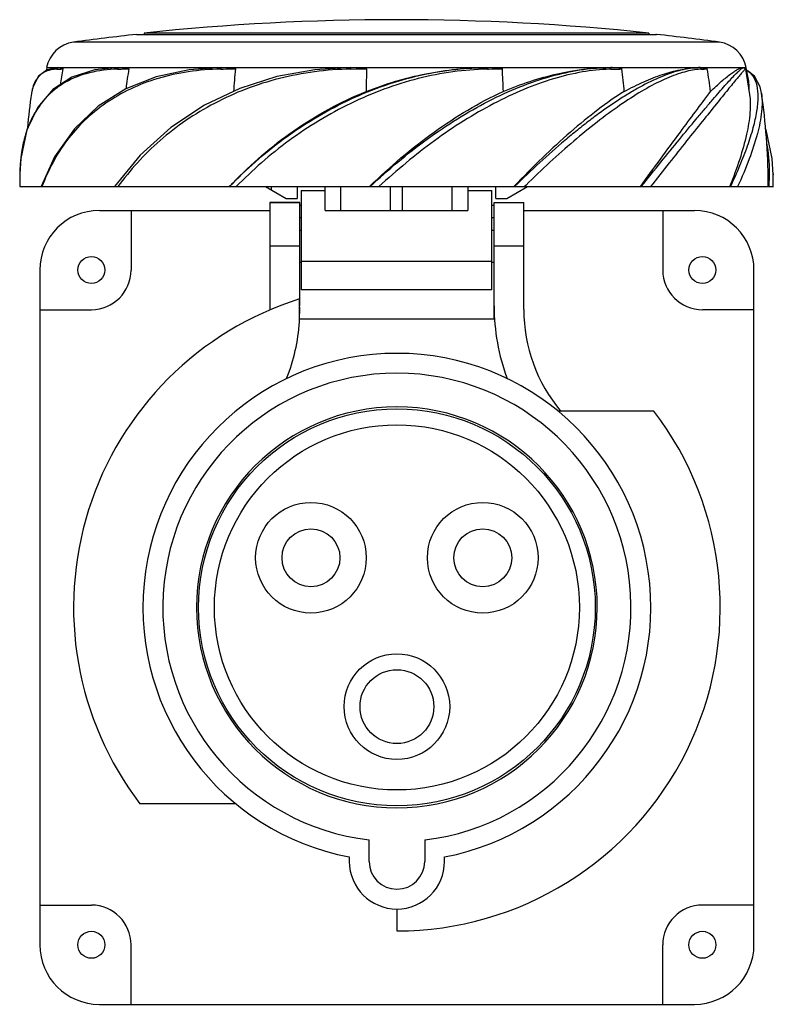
# Model space of a CAD drawing. Header units: millimetres. Extents: x 165 to 260, y 158 to 282.
import ezdxf

# ---------------------------------------------------------------- set-up
doc = ezdxf.new("R2010")
doc.units = ezdxf.units.MM
doc.header["$LTSCALE"] = 30.734
doc.layers.get('0').update_dxf_attribs({"linetype": 'CONTINUOUS'})

msp = doc.modelspace()

# ---------------------------------------------------------------- linework, layer by layer
at = {"color": 7, "linetype": 'Continuous'}
for p, q in [((179.88, 279.87), (179.96, 279.87)), ((179.88, 279.87), (245.44, 279.87)), ((180.86, 280.03), (180.86, 279.87)), ((244.46, 280.03), (180.86, 280.03)), ((244.46, 280.03), (244.46, 279.87)), ((245.44, 279.87), (245.36, 279.87)), ((253.36, 278.89), (171.96, 278.89)), ((168.57, 275.68), (170.08, 275.68)), ((170.06, 275.68), (168.64, 275.42)), ((169.84, 275.49), (170.09, 275.49)), ((170.09, 275.49), (170.34, 275.5)), ((170.13, 275.68), (177.68, 275.68)), ((170.34, 275.5), (170.61, 275.51)), ((177.5, 275.49), (177.67, 275.49)), ((177.67, 275.49), (177.96, 275.49)), ((177.81, 275.68), (190.62, 275.68)), ((177.96, 275.49), (178.91, 275.51)), ((190.51, 275.49), (190.61, 275.49)), ((190.61, 275.49), (190.8, 275.49)), ((190.79, 275.68), (206.91, 275.68)), ((190.8, 275.49), (192.36, 275.51)), ((206.89, 275.48), (208.89, 275.51)), ((207.11, 275.68), (224.07, 275.68)), ((224.14, 275.48), (224.08, 275.48)), ((224.14, 275.48), (224.08, 275.48)), ((224.14, 275.48), (224.26, 275.49)), ((224.26, 275.68), (239.49, 275.68)), ((224.26, 275.49), (226, 275.51)), ((239.65, 275.68), (250.7, 275.68)), ((250.84, 275.68), (250.39, 275.66)), ((250.65, 275.67), (250.7, 275.68)), ((250.65, 275.68), (250.7, 275.68)), ((250.94, 275.68), (256.37, 275.68)), ((256.36, 275.68), (256.37, 275.68)), ((256.39, 275.68), (256.74, 275.68)), ((256.59, 275.46), (256.59, 275.46)), ((256.61, 275.48), (256.6, 275.48)), ((256.63, 275.5), (257.16, 272.3)), ((166.66, 272.46), (166.66, 272.44)), ((258.66, 272.46), (258.66, 272.44)), ((169.57, 264.45), (167.87, 260.69)), ((165.19, 262.3), (165.18, 262.19)), ((165.19, 262.3), (165.18, 262.19)), ((260.13, 262.3), (260.13, 262.19)), ((260.13, 262.3), (260.13, 262.16)), ((260.13, 262.18), (260.13, 262.16)), ((165.17, 260.69), (260.15, 260.69)), ((196.16, 260.69), (198.76, 259.19)), ((196.89, 260.27), (196.89, 260.69)), ((200.16, 260.69), (200.16, 259.19)), ((203.66, 257.69), (203.66, 260.69)), ((205.66, 257.69), (205.66, 260.69)), ((209.26, 260.69), (209.3, 260.73)), ((209.26, 260.69), (209.3, 260.73)), ((211.91, 257.69), (211.91, 260.69)), ((213.41, 257.69), (213.41, 260.69)), ((219.66, 257.69), (219.66, 260.69)), ((221.66, 260.69), (221.66, 257.69)), ((225.16, 259.19), (225.16, 260.69)), ((226.56, 259.19), (229.16, 260.69)), ((227.5, 260.75), (227.45, 260.69)), ((227.5, 260.75), (227.45, 260.69)), ((228.98, 260.89), (228.78, 260.69)), ((243.38, 260.69), (243.43, 260.75)), ((254.65, 260.73), (254.64, 260.69)), ((254.65, 260.73), (254.64, 260.69)), ((259.5, 260.69), (259.5, 261.26)), ((200.66, 260.19), (203.66, 260.19)), ((200.66, 260.19), (200.66, 247.69)), ((221.66, 260.19), (224.66, 260.19)), ((224.66, 247.69), (224.66, 260.19)), ((200.46, 258.71), (196.71, 258.71)), ((196.71, 258.71), (196.71, 245.22)), ((196.71, 258.69), (200.46, 258.69)), ((198.76, 259.19), (200.16, 259.19)), ((200.46, 245.69), (200.46, 258.71)), ((200.66, 258.33), (200.46, 258.33)), ((224.96, 258.33), (224.66, 258.33)), ((224.96, 258.69), (228.71, 258.69)), ((224.96, 244.03), (224.96, 258.69)), ((225.16, 259.19), (226.56, 259.19)), ((228.71, 245.22), (228.71, 258.69)), ((175.21, 257.69), (196.71, 257.69)), ((179.21, 257.69), (179.21, 250.19)), ((200.46, 256.81), (200.66, 256.81)), ((203.66, 257.69), (221.66, 257.69)), ((224.66, 256.81), (224.96, 256.81)), ((228.71, 257.69), (250.21, 257.69)), ((246.21, 257.69), (246.21, 250.19)), ((200.46, 255.19), (200.66, 255.19)), ((224.66, 255.19), (224.96, 255.19)), ((200.46, 253.19), (196.71, 253.19)), ((228.71, 253.19), (224.96, 253.19)), ((200.46, 251.19), (200.66, 251.19)), ((200.66, 251.31), (224.66, 251.31)), ((224.66, 251.19), (224.96, 251.19)), ((167.71, 250.19), (167.71, 165.19)), ((257.71, 165.19), (257.71, 250.19)), ((224.66, 247.69), (200.66, 247.69)), ((200.42, 243.67), (200.42, 246.55)), ((167.71, 245.19), (174.21, 245.19)), ((257.71, 245.19), (251.21, 245.19)), ((200.43, 244.03), (224.96, 244.03)), ((245.1, 232.42), (233.02, 232.42)), ((180.32, 182.97), (192.39, 182.97)), ((209.21, 175.69), (209.21, 178.4)), ((216.21, 178.4), (216.21, 175.69)), ((206.71, 176.26), (206.71, 175.69)), ((218.71, 175.69), (218.71, 176.26)), ((167.71, 170.19), (174.21, 170.19)), ((257.71, 170.19), (251.21, 170.19)), ((212.71, 169.69), (212.71, 166.94)), ((179.21, 157.69), (179.21, 165.19)), ((246.21, 157.69), (246.21, 165.19)), ((175.21, 157.69), (250.21, 157.69))]:
    msp.add_line(p, q, dxfattribs=at)
for points in [[(177.67, 275.68), (174.63, 275.4), (171.76, 274.48), (169.36, 272.92), (167.44, 270.71), (166.06, 267.83), (165.3, 264.22), (165.19, 262.3)], [(168.64, 275.42), (167.54, 274.61), (166.83, 273.24), (166.66, 272.45)], [(206.9, 275.68), (202.38, 275.42), (197.58, 274.56), (192.92, 273.07), (188.45, 270.94), (184.23, 268.14), (180.35, 264.65), (177.11, 260.69)], [(190.61, 275.68), (186.52, 275.41), (182.37, 274.53), (178.54, 273)], [(256.63, 275.5), (256.59, 275.59), (256.54, 275.64)], [(258.66, 272.45), (258.49, 273.25), (257.78, 274.62), (256.81, 275.33)], [(178.54, 273), (175.08, 270.83), (172.06, 267.99), (169.57, 264.45)], [(260.13, 262.19), (260.02, 264.22), (259.26, 267.83), (259.14, 268.07)]]:
    msp.add_lwpolyline(points, dxfattribs=at)
for centre, radius in [((174.21, 250.19), 1.7), ((251.21, 250.19), 1.7), ((212.71, 207.69), 25), ((212.71, 207.69), 23), ((201.88, 213.94), 6.97), ((223.53, 213.94), 6.97), ((201.88, 213.94), 3.65), ((223.53, 213.94), 3.65), ((212.71, 195.19), 6.65), ((212.71, 195.19), 4.65), ((174.21, 165.19), 1.7), ((251.21, 165.19), 1.7)]:
    msp.add_circle(centre, radius, dxfattribs=at)
for centre, radius, start, end in [((212.66, -18.28), 300, 83.9152, 96.0848), ((212.66, -18.34), 300, 96.2724, 97.7967), ((212.66, -18.34), 300, 82.2033, 83.7276), ((172.5, 274.93), 4, 97.7967, 169.2053), ((252.81, 274.93), 4, 10.7947, 82.2033), ((247.16, 260.69), 80, 169.2053, 169.4599), ((251.83, 260.71), 82.56, 169.6712, 171.083), ((277.14, 260.81), 99.32, 171.4887, 172.9424), ((347.25, 260.91), 155.58, 174.6152, 175.664), ((817.4, 260.6), 608.7, 178.59601, 178.86318), ((-67.64, 261.16), 293.99, 2.2448, 2.7984), ((239.99, 255.88), 19.6, 90.9862, 91.3751), ((114.12, 260.93), 127.79, 5.2727, 6.5518), ((250.85, 265.1), 10.57, 91.0527, 92.3756), ((251.29, 268.43), 7.06, 93.305, 96.6884), ((250.84, 265.46), 10.22, 90.0083, 90.7835), ((250.95, 267.7), 7.98, 90.0501, 90.7912), ((251.26, 269.01), 6.48, 92.4595, 93.2846), ((250.93, 269.15), 6.52, 89.3105, 89.9715), ((251.25, 269.22), 6.26, 91.7634, 92.4587), ((244.85, 449.03), 173.65, 272.0473, 272.3012), ((161.71, 260.79), 91.31, 7.4805, 9.2805), ((178.16, 260.69), 80, 9.5685, 10.7947), ((169.71, 272.38), 3.07, 110.3462, 114.3195), ((247.54, 260.7), 81.73, 171.7387, 174.8206), ((177.66, 260.69), 81.85, 0.4014, 8.2563), ((177.56, 263.88), 12.12, 152.3491, 156.6901), ((184.14, 262.18), 18.95, 171.9935, 174.3368), ((255.78, 260.69), 90.61, 179.051, 180), ((235.88, 261.88), 24.26, 357.1887, 0.643), ((169.53, 260.69), 90.61, 360, 0.9454), ((229.99, 224.67), 52.65, 136.1588, 136.8283), ((232.44, 262.6), 27.22, 355.9857, 357.2137), ((175.21, 250.19), 7.5, 90, 180), ((250.21, 250.19), 7.5, 0, 90), ((174.21, 250.19), 5, 270, 360), ((251.21, 250.19), 5, 180, 270), ((212.71, 207.69), 40.75, 107.5495, 217.354), ((176.71, 245.23), 23.75, 358.3768, 1.1218), ((251.29, 245.69), 26.33, 180, 200.3974), ((248.78, 245.25), 20.08, 180.0914, 219.8541), ((177.37, 245.11), 23.1, 338.1553, 356.4336), ((212.71, 207.69), 32, 280.8069, 259.1931), ((212.71, 207.69), 29.5, 276.8139, 263.1861), ((212.71, 207.69), 25.25, 90, 89.9525), ((212.71, 207.69), 40.75, 270, 37.3541), ((212.71, 175.69), 6, 180, 360), ((212.71, 175.69), 3.5, 180, 360), ((174.21, 165.19), 5, 0, 90), ((251.21, 165.19), 5, 90, 180), ((175.21, 165.19), 7.5, 180, 270), ((250.21, 165.19), 7.5, 270, 360)]:
    msp.add_arc(centre, radius, start, end, dxfattribs=at)
for points, knots in [([(177.5, 275.49), (176.31, 275.46), (174.04, 275.19), (171.41, 274.19), (169.67, 273.03), (168.17, 271.66), (167.29, 270.4), (166.82, 269.51)], [0, 0, 0, 0, 0.277436, 0.528147, 0.647353, 0.764894, 1, 1, 1, 1]), ([(190.51, 275.49), (189.14, 275.47), (186.47, 275.25), (182.64, 274.42), (179.12, 273.09), (176.01, 271.29), (173.31, 269.1), (171.06, 266.57), (169.27, 263.75), (168.37, 261.72), (167.98, 260.69)], [0, 0, 0, 0, 0.142438, 0.278558, 0.408434, 0.532902, 0.652833, 0.769685, 0.885153, 1, 1, 1, 1]), ([(169.84, 275.49), (169.73, 275.48), (169.33, 275.45), (168.93, 275.37), (168.65, 275.26)], [0, 0, 0, 0, 0.265526, 1, 1, 1, 1]), ([(170.06, 275.68), (170.03, 275.68), (169.96, 275.66), (169.91, 275.61), (169.89, 275.59)], [0, 0, 0, 0, 0.49877, 1, 1, 1, 1]), ([(170.28, 275.67), (170.33, 275.67), (170.42, 275.65), (170.53, 275.62), (170.58, 275.59), (170.61, 275.56), (170.61, 275.53), (170.61, 275.51)], [0, 0, 0, 0, 0.445818, 0.679324, 0.805441, 0.878782, 1, 1, 1, 1]), ([(177.67, 275.68), (177.64, 275.68), (177.59, 275.66), (177.55, 275.61), (177.54, 275.59)], [0, 0, 0, 0, 0.476664, 1, 1, 1, 1]), ([(206.89, 275.48), (205.37, 275.47), (202.34, 275.24), (197.91, 274.4), (193.68, 273.07), (189.72, 271.27), (186.1, 269.1), (182.84, 266.58), (179.98, 263.78), (178.32, 261.73), (177.55, 260.69)], [0, 0, 0, 0, 0.13388, 0.266403, 0.396645, 0.523986, 0.647974, 0.7685, 0.885807, 1, 1, 1, 1]), ([(177.81, 275.68), (177.9, 275.68), (178.09, 275.67), (178.32, 275.66), (178.51, 275.65), (178.65, 275.63), (178.78, 275.6), (178.86, 275.58), (178.92, 275.54), (178.91, 275.51)], [0, 0, 0, 0, 0.245989, 0.494077, 0.618813, 0.743914, 0.869365, 0.93259, 1, 1, 1, 1]), ([(190.53, 275.59), (190.53, 275.58), (190.52, 275.55), (190.51, 275.51), (190.51, 275.49)], [0, 0, 0, 0, 0.232317, 1, 1, 1, 1]), ([(190.61, 275.68), (190.59, 275.68), (190.55, 275.65), (190.54, 275.61), (190.53, 275.59)], [0, 0, 0, 0, 0.41038, 1, 1, 1, 1]), ([(190.79, 275.68), (190.92, 275.68), (191.12, 275.68), (191.39, 275.67), (191.59, 275.66), (191.79, 275.65), (191.95, 275.63), (192.09, 275.61), (192.18, 275.6), (192.27, 275.58), (192.32, 275.56), (192.36, 275.53), (192.36, 275.51)], [0, 0, 0, 0, 0.249274, 0.374262, 0.499446, 0.624783, 0.75019, 0.81288, 0.875507, 0.937988, 0.96918, 1, 1, 1, 1]), ([(191.63, 260.69), (193.7, 262.87), (198.3, 266.93), (206.22, 271.73), (214.93, 274.9), (221.06, 275.68), (224.07, 275.68)], [0, 0, 0, 0, 0.246254, 0.499558, 0.753779, 1, 1, 1, 1]), ([(224.08, 275.48), (222.64, 275.46), (219.72, 275.22), (215.36, 274.37), (211.04, 273.03), (206.86, 271.23), (202.86, 269.06), (199.1, 266.56), (195.63, 263.76), (193.5, 261.73), (192.46, 260.69)], [0, 0, 0, 0, 0.121002, 0.245279, 0.371711, 0.499145, 0.626511, 0.752866, 0.877541, 1, 1, 1, 1]), ([(206.89, 275.48), (206.89, 275.51), (206.9, 275.55), (206.9, 275.62), (206.9, 275.65), (206.9, 275.68), (206.9, 275.68)], [0, 0, 0, 0, 0.393176, 0.712717, 0.921627, 1, 1, 1, 1]), ([(207.11, 275.68), (207.26, 275.68), (207.48, 275.68), (207.79, 275.67), (208.01, 275.66), (208.24, 275.65), (208.43, 275.63), (208.58, 275.61), (208.69, 275.6), (208.78, 275.58), (208.85, 275.56), (208.89, 275.53), (208.89, 275.51)], [0, 0, 0, 0, 0.250327, 0.375565, 0.500841, 0.626143, 0.751444, 0.814083, 0.87669, 0.939203, 0.970366, 1, 1, 1, 1]), ([(208.83, 272.68), (211.27, 273.64), (216.28, 275.14), (221.49, 275.68), (224.07, 275.68)], [0, 0, 0, 0, 0.504313, 1, 1, 1, 1]), ([(209.34, 260.69), (211.6, 262.83), (215.18, 265.82), (220.28, 269.26), (224.18, 271.49), (228.12, 273.3), (233.15, 275.03), (237.01, 275.68), (239.5, 275.68)], [0, 0, 0, 0, 0.271598, 0.405612, 0.536611, 0.663062, 0.783431, 1, 1, 1, 1]), ([(239.52, 275.48), (238.37, 275.45), (235.98, 275.19), (232.36, 274.32), (228.61, 272.97), (224.84, 271.17), (221.08, 269), (217.39, 266.5), (213.84, 263.72), (211.57, 261.71), (210.45, 260.69)], [0, 0, 0, 0, 0.103707, 0.21593, 0.335783, 0.461963, 0.592943, 0.727172, 0.863264, 1, 1, 1, 1]), ([(224.07, 275.68), (224.07, 275.68), (224.1, 275.66), (224.12, 275.6), (224.13, 275.53), (224.14, 275.48)], [0, 0, 0, 0, 0.101366, 0.307732, 1, 1, 1, 1]), ([(224.26, 275.68), (224.41, 275.68), (224.63, 275.68), (224.92, 275.67), (225.14, 275.66), (225.36, 275.65), (225.54, 275.63), (225.69, 275.62), (225.8, 275.6), (225.89, 275.58), (225.96, 275.56), (226, 275.53), (226, 275.51)], [0, 0, 0, 0, 0.250204, 0.375142, 0.499993, 0.624788, 0.749598, 0.812057, 0.874614, 0.937391, 0.969017, 1, 1, 1, 1]), ([(226.12, 272.68), (228.33, 273.61), (232.7, 275.08), (237.3, 275.68), (239.5, 275.68)], [0, 0, 0, 0, 0.521842, 1, 1, 1, 1]), ([(250.39, 275.66), (249.66, 275.62), (248.06, 275.31), (245.58, 274.4), (243.39, 273.28), (241.52, 272.17), (240.04, 271.22), (238.52, 270.17), (236.99, 269.02), (235.43, 267.8), (233.31, 266.05), (230.66, 263.7), (228.59, 261.72), (227.55, 260.69)], [0, 0, 0, 0, 0.079364, 0.174673, 0.285122, 0.34561, 0.409397, 0.475983, 0.545041, 0.616538, 0.690194, 0.842483, 1, 1, 1, 1]), ([(250.47, 275.44), (249.78, 275.36), (248.29, 274.99), (245.98, 274.05), (243.43, 272.68), (240.72, 270.9), (237.86, 268.8), (234.92, 266.4), (231.94, 263.74), (229.98, 261.85), (228.98, 260.89)], [0, 0, 0, 0, 0.079284, 0.174266, 0.284434, 0.408387, 0.543992, 0.689161, 0.841846, 1, 1, 1, 1]), ([(239.5, 275.68), (239.53, 275.68), (239.59, 275.64), (239.63, 275.56), (239.65, 275.51), (239.65, 275.48)], [0, 0, 0, 0, 0.406739, 0.685658, 1, 1, 1, 1]), ([(241.07, 275.51), (241.07, 275.53), (241.04, 275.55), (240.98, 275.58), (240.91, 275.6), (240.82, 275.62), (240.7, 275.63), (240.55, 275.65), (240.37, 275.66), (240.19, 275.67), (239.95, 275.68), (239.77, 275.68), (239.65, 275.68)], [0, 0, 0, 0, 0.035424, 0.068256, 0.131699, 0.194184, 0.256277, 0.380014, 0.503612, 0.627321, 0.75125, 1, 1, 1, 1]), ([(239.65, 275.48), (239.77, 275.49), (240.25, 275.5), (240.72, 275.51), (241.07, 275.51)], [0, 0, 0, 0, 0.254714, 1, 1, 1, 1]), ([(241.37, 272.68), (242.18, 273.12), (243.75, 273.9), (246.1, 274.84), (248.3, 275.45), (249.73, 275.64), (250.41, 275.67)], [0, 0, 0, 0, 0.28749, 0.55065, 0.788115, 1, 1, 1, 1]), ([(243.5, 260.69), (244.33, 261.73), (245.93, 263.71), (248.24, 266.55), (250.05, 268.74), (251.39, 270.34), (252.28, 271.39), (253.11, 272.35), (253.85, 273.2), (254.51, 273.93), (255.08, 274.53), (255.49, 274.95), (255.77, 275.23), (255.94, 275.38), (256.09, 275.51), (256.21, 275.6), (256.29, 275.65), (256.34, 275.68), (256.36, 275.68)], [0, 0, 0, 0, 0.200693, 0.387023, 0.555453, 0.631753, 0.702127, 0.766102, 0.823214, 0.87301, 0.915058, 0.948956, 0.962777, 0.974506, 0.984143, 0.991652, 0.996952, 1, 1, 1, 1]), ([(256.6, 275.48), (256.59, 275.47), (256.55, 275.43), (256.43, 275.31), (256.23, 275.07), (255.91, 274.7), (255.49, 274.2), (254.98, 273.59), (254.12, 272.55), (252.87, 270.98), (251.14, 268.83), (249.15, 266.36), (246.97, 263.6), (245.45, 261.68), (244.65, 260.69)], [0, 0, 0, 0, 0.003373, 0.008927, 0.02649, 0.052447, 0.08655, 0.128565, 0.178298, 0.299335, 0.4455, 0.613384, 0.799551, 1, 1, 1, 1]), ([(250.84, 275.68), (250.89, 275.68), (250.99, 275.64), (251.05, 275.54), (251.06, 275.48)], [0, 0, 0, 0, 0.470204, 1, 1, 1, 1]), ([(251.01, 275.68), (251.08, 275.68), (251.22, 275.67), (251.39, 275.66), (251.52, 275.64), (251.63, 275.62), (251.71, 275.6), (251.78, 275.57), (251.82, 275.54), (251.82, 275.51)], [0, 0, 0, 0, 0.242012, 0.48225, 0.602365, 0.723419, 0.84779, 0.914371, 1, 1, 1, 1]), ([(252.24, 272.68), (252.7, 273.12), (253.52, 273.89), (254.55, 274.74), (255.25, 275.23), (255.68, 275.48), (256.04, 275.63), (256.27, 275.68), (256.37, 275.68)], [0, 0, 0, 0, 0.366627, 0.656871, 0.771942, 0.866918, 0.942439, 1, 1, 1, 1]), ([(256.37, 275.68), (256.42, 275.68), (256.54, 275.65), (256.6, 275.54), (256.61, 275.48)], [0, 0, 0, 0, 0.497798, 1, 1, 1, 1]), ([(256.39, 275.68), (256.43, 275.68), (256.48, 275.67), (256.52, 275.65), (256.53, 275.64)], [0, 0, 0, 0, 0.742211, 1, 1, 1, 1]), ([(256.61, 275.48), (256.62, 275.49), (256.62, 275.49), (256.63, 275.5), (256.63, 275.5)], [0, 0, 0, 0, 0.341257, 1, 1, 1, 1]), ([(168.45, 275.18), (168.21, 275.07), (167.75, 274.79), (167.21, 274.16), (166.84, 273.36), (166.71, 272.77), (166.66, 272.45)], [0, 0, 0, 0, 0.233684, 0.46711, 0.717692, 1, 1, 1, 1]), ([(254.76, 260.69), (255.17, 261.57), (255.93, 263.27), (256.9, 265.75), (257.63, 268.02), (258.1, 270.07), (258.28, 271.86), (258.18, 273.35), (257.8, 274.39), (257.31, 274.98), (257.02, 275.2), (256.86, 275.29)], [0, 0, 0, 0, 0.18592, 0.35665, 0.510173, 0.644709, 0.759037, 0.853268, 0.930547, 0.965523, 1, 1, 1, 1]), ([(257.09, 272.7), (257.1, 272.81), (257.12, 273.25), (257.1, 273.68), (257.05, 273.99)], [0, 0, 0, 0, 0.273902, 1, 1, 1, 1]), ([(192.02, 261.14), (194.36, 263.58), (199.58, 268.06), (205.63, 271.38), (208.83, 272.68)], [0, 0, 0, 0, 0.495235, 1, 1, 1, 1]), ([(209.3, 260.73), (211.83, 263.2), (217.1, 267.7), (223.06, 271.28), (226.12, 272.68)], [0, 0, 0, 0, 0.512001, 1, 1, 1, 1]), ([(241.37, 272.68), (240.23, 271.97), (237.91, 270.34), (234.48, 267.53), (230.97, 264.3), (228.66, 261.97), (227.5, 260.75)], [0, 0, 0, 0, 0.219339, 0.46276, 0.724687, 1, 1, 1, 1]), ([(243.43, 260.75), (245.09, 263.03), (248.02, 267.01), (250.97, 270.98), (252.24, 272.68)], [0, 0, 0, 0, 0.571052, 1, 1, 1, 1]), ([(257.16, 272.3), (257.27, 271.55), (257.26, 269.85), (256.79, 267.12), (255.91, 264.02), (255.11, 261.86), (254.65, 260.73)], [0, 0, 0, 0, 0.190531, 0.422705, 0.694068, 1, 1, 1, 1]), ([(258.66, 272.44), (258.77, 271.69), (258.73, 269.96), (258.15, 267.2), (257.1, 264.04), (256.18, 261.84), (255.65, 260.69)], [0, 0, 0, 0, 0.186613, 0.417161, 0.690566, 1, 1, 1, 1]), ([(166.43, 268.68), (166.38, 268.56), (166.18, 268.09), (166.02, 267.61), (165.9, 267.24)], [0, 0, 0, 0, 0.247131, 1, 1, 1, 1]), ([(165.9, 267.24), (165.85, 267.05), (165.62, 266.25), (165.47, 265.44), (165.38, 264.82)], [0, 0, 0, 0, 0.244631, 1, 1, 1, 1]), ([(259.63, 261.28), (259.66, 261.7), (259.7, 263.34), (259.57, 264.98), (259.35, 266.16)], [0, 0, 0, 0, 0.261105, 1, 1, 1, 1]), ([(165.29, 264.05), (165.27, 263.9), (165.22, 263.32), (165.19, 262.74), (165.19, 262.3)], [0, 0, 0, 0, 0.24671, 1, 1, 1, 1])]:
    msp.add_open_spline(points, degree=3, knots=knots, dxfattribs=at)
for points in [[(169.89, 275.59), (169.86, 275.56), (169.85, 275.52), (169.84, 275.49)], [(170.08, 275.68), (170.09, 275.68), (170.11, 275.68), (170.13, 275.68)], [(170.13, 275.68), (170.18, 275.68), (170.23, 275.68), (170.28, 275.67)], [(177.54, 275.59), (177.52, 275.56), (177.51, 275.52), (177.5, 275.49)], [(177.68, 275.68), (177.73, 275.68), (177.77, 275.68), (177.81, 275.68)], [(190.62, 275.68), (190.68, 275.68), (190.73, 275.68), (190.79, 275.68)], [(206.91, 275.68), (206.97, 275.68), (207.04, 275.68), (207.11, 275.68)], [(224.07, 275.68), (224.13, 275.68), (224.2, 275.68), (224.26, 275.68)], [(239.49, 275.68), (239.55, 275.68), (239.6, 275.68), (239.65, 275.68)]]:
    msp.add_open_spline(points, degree=3, dxfattribs=at)

doc.saveas('drawing.dxf')
